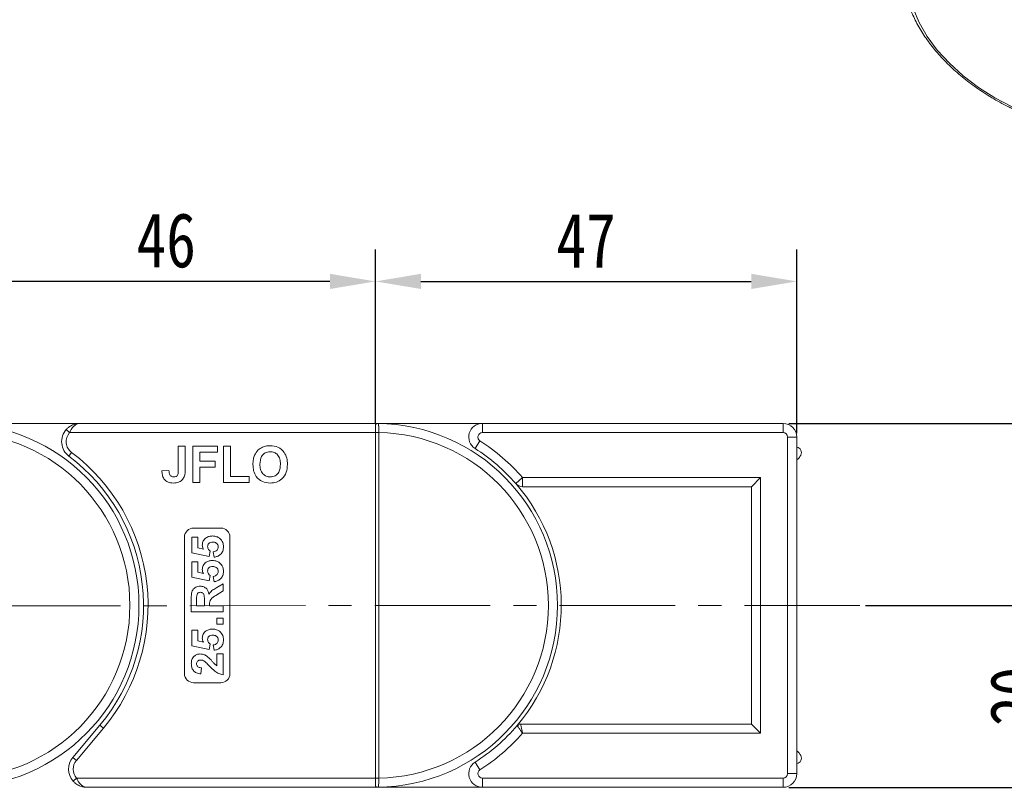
# Model space of a CAD drawing. Header units: millimetres. Extents: x 2471 to 3393, y -390 to 262.
# Tile 21 of 49: x 2900 to 3008, y 20 to 105. Entities that reach past the tile are written whole.
import ezdxf

# ---------------------------------------------------------------- set-up
doc = ezdxf.new("R2010")
doc.units = ezdxf.units.MM
doc.linetypes.add('CENTERX2', pattern=[20.32, 12.7, -2.54, 2.54, -2.54])
doc.styles.get("Standard").update_dxf_attribs({"font": '仿宋_GB2312.ttf', "width": 0.8})
doc.dimstyles.new('副本 ISO-25.1', dxfattribs={"dimtxt": 6, "dimasz": 5, "dimexe": 3.5, "dimexo": 0.625, "dimgap": 1.5, "dimtad": 1, "dimdsep": 46, "dimtxsty": 'Standard', "dimcen": 2.5, "dimadec": 0, "dimazin": 0, "dimtfac": 1, "dimtmove": 0, "dimatfit": 3, "dimfxl": 0, "dimarcsym": 0})

# ---------------------------------------------------------------- blocks, each defined once
blk = doc.blocks.new('*D647')
at = {"color": 0, "lineweight": -2}
for p, q in [((2939.04, 60.43), (2939.04, 79.47)), ((2985.35, 59.3), (2985.35, 79.47)), ((2944.04, 75.97), (2980.35, 75.97))]:
    blk.add_line(p, q, dxfattribs=at)
at = {"color": 0, "lineweight": 9}
for points in [[(2944.04, 76.81), (2944.04, 75.14), (2939.04, 75.97)], [(2980.35, 76.81), (2980.35, 75.14), (2985.35, 75.97)]]:
    blk.add_solid(points, dxfattribs=at)
at = {"layer": 'Defpoints', "color": 0, "lineweight": 9}
for p in [(2985.35, 75.97), (2939.04, 59.8), (2985.35, 58.67)]:
    blk.add_point(p, dxfattribs=at)
at = {"color": 0, "lineweight": 9, "insert": (2962.19, 80.47), "char_height": 6, "attachment_point": 5}
blk.add_mtext('47', dxfattribs=at)
blk = doc.blocks.new('*D648')
at = {"color": 0, "lineweight": -2}
for p, q in [((2893.04, 60.78), (2893.04, 79.47)), ((2939.04, 61.05), (2939.04, 79.47)), ((2934.04, 75.97), (2898.04, 75.97))]:
    blk.add_line(p, q, dxfattribs=at)
at = {"color": 0, "lineweight": 9}
for points in [[(2898.04, 76.81), (2898.04, 75.14), (2893.04, 75.97)], [(2934.04, 76.81), (2934.04, 75.14), (2939.04, 75.97)]]:
    blk.add_solid(points, dxfattribs=at)
at = {"layer": 'Defpoints', "color": 0, "lineweight": 9}
for p in [(2893.04, 75.97), (2893.04, 60.15), (2939.04, 60.43)]:
    blk.add_point(p, dxfattribs=at)
at = {"color": 0, "lineweight": 9, "insert": (2916.04, 80.47), "char_height": 6, "attachment_point": 5}
blk.add_mtext('46', dxfattribs=at)
blk = doc.blocks.new('*D649')
at = {"color": 0, "lineweight": -2}
for p, q in [((2984.47, 60.36), (3039.03, 60.36)), ((3035.53, 55.36), (3035.53, 25.36)), ((2984.47, 20.36), (3039.03, 20.36))]:
    blk.add_line(p, q, dxfattribs=at)
at = {"color": 0, "lineweight": 9}
for points in [[(3034.7, 55.36), (3036.37, 55.36), (3035.53, 60.36)], [(3034.7, 25.36), (3036.37, 25.36), (3035.53, 20.36)]]:
    blk.add_solid(points, dxfattribs=at)
at = {"layer": 'Defpoints', "color": 0, "lineweight": 9}
for p in [(2983.85, 60.36), (2983.85, 20.36), (3035.53, 20.36)]:
    blk.add_point(p, dxfattribs=at)
at = {"color": 0, "lineweight": 9, "insert": (3031.03, 40.36), "char_height": 6, "attachment_point": 5, "rotation": 90}
blk.add_mtext('40', dxfattribs=at)
blk = doc.blocks.new('*D650')
at = {"color": 0, "lineweight": -2}
for p, q in [((2992.92, 40.36), (3017.63, 40.36)), ((3014.13, 35.36), (3014.13, 25.36)), ((2992.92, 20.36), (3017.63, 20.36))]:
    blk.add_line(p, q, dxfattribs=at)
at = {"color": 0, "lineweight": 9}
for points in [[(3013.3, 35.36), (3014.96, 35.36), (3014.13, 40.36)], [(3013.3, 25.36), (3014.96, 25.36), (3014.13, 20.36)]]:
    blk.add_solid(points, dxfattribs=at)
at = {"layer": 'Defpoints', "color": 0, "lineweight": 9}
for p in [(2992.3, 40.36), (2992.3, 20.36), (3014.13, 20.36)]:
    blk.add_point(p, dxfattribs=at)
at = {"color": 0, "lineweight": 9, "insert": (3009.63, 30.36), "char_height": 6, "attachment_point": 5, "rotation": 90}
blk.add_mtext('20', dxfattribs=at)
blk = doc.blocks.new('*D651')
at = {"color": 0, "lineweight": -2}
for p, q in [((2985.97, 60.36), (3354.76, 60.36)), ((3351.26, 55.36), (3351.26, -121.02)), ((3300.55, -126.02), (3354.76, -126.02))]:
    blk.add_line(p, q, dxfattribs=at)
at = {"color": 0, "lineweight": 9}
for points in [[(3350.42, 55.36), (3352.09, 55.36), (3351.26, 60.36)], [(3350.42, -121.02), (3352.09, -121.02), (3351.26, -126.02)]]:
    blk.add_solid(points, dxfattribs=at)
at = {"layer": 'Defpoints', "color": 0, "lineweight": 9}
for p in [(2985.35, 60.36), (3299.92, -126.02), (3351.26, -126.02)]:
    blk.add_point(p, dxfattribs=at)
at = {"color": 0, "lineweight": 9, "insert": (3346.76, -32.83), "char_height": 6, "attachment_point": 5, "rotation": 90}
blk.add_mtext('2R+40', dxfattribs=at)

msp = doc.modelspace()

# ---------------------------------------------------------------- linework, layer by layer
at = {"color": 7, "linetype": 'Continuous', "lineweight": 15}
for p, q in [((2893.044, 60.363), (2906.544, 60.363)), ((2905.053, 59.697), (2905.426, 59.363)), ((2939.044, 60.363), (2906.544, 60.363)), ((2939.044, 60.363), (2950.796, 60.363)), ((2939.044, 60.243), (2939.044, 60.363)), ((2939.044, 59.363), (2939.044, 60.243)), ((2950.796, 60.363), (2950.796, 59.363)), ((2950.796, 60.363), (2983.846, 60.363)), ((2983.846, 60.363), (2983.846, 59.363)), ((2905.426, 59.363), (2939.044, 59.363)), ((2939.044, 59.363), (2939.044, 59.36)), ((2939.044, 59.36), (2939.394, 59.36)), ((2939.044, 59.36), (2939.044, 21.367)), ((2939.394, 59.36), (2939.394, 59.365)), ((2939.394, 21.367), (2939.394, 59.36)), ((2983.846, 59.363), (2950.796, 59.363)), ((2984.346, 21.863), (2984.346, 58.863)), ((2984.346, 58.863), (2985.346, 58.863)), ((2985.346, 58.863), (2985.346, 21.863)), ((2917.364, 57.863), (2918.133, 57.863)), ((2917.364, 55.274), (2917.364, 57.863)), ((2918.133, 57.863), (2918.133, 55.342)), ((2918.954, 53.863), (2918.954, 57.863)), ((2918.954, 57.863), (2921.672, 57.863)), ((2921.672, 57.863), (2921.672, 57.197)), ((2922.339, 53.863), (2922.339, 57.863)), ((2922.339, 57.863), (2923.108, 57.863)), ((2923.108, 57.863), (2923.108, 54.53)), ((2950.528, 58.441), (2949.992, 57.597)), ((2905.344, 56.763), (2905.644, 57.163)), ((2921.672, 57.197), (2919.723, 57.197)), ((2919.723, 57.197), (2919.723, 56.222)), ((2985.702, 56.732), (2985.78, 56.871)), ((2915.569, 55.145), (2916.339, 55.197)), ((2919.723, 56.222), (2921.415, 56.222)), ((2919.723, 55.556), (2919.723, 53.863)), ((2921.415, 55.556), (2919.723, 55.556)), ((2921.415, 56.222), (2921.415, 55.556)), ((2923.108, 54.53), (2925.159, 54.53)), ((2925.159, 54.53), (2925.159, 53.863)), ((2954.461, 53.749), (2955.216, 54.405)), ((2955.216, 53.405), (2955.216, 54.405)), ((2955.216, 54.405), (2981.376, 54.405)), ((2980.376, 53.405), (2981.376, 54.405)), ((2981.376, 54.405), (2981.376, 26.322)), ((2919.723, 53.863), (2918.954, 53.863)), ((2925.159, 53.863), (2922.339, 53.863)), ((2980.376, 53.405), (2955.216, 53.405)), ((2980.376, 27.322), (2980.376, 53.405)), ((2919.044, 48.863), (2922.044, 48.863)), ((2918.044, 32.863), (2918.044, 47.863)), ((2918.839, 46.152), (2918.839, 47.857)), ((2918.839, 47.857), (2919.512, 47.857)), ((2919.512, 47.857), (2919.512, 46.692)), ((2923.044, 47.863), (2923.044, 32.863)), ((2919.512, 46.692), (2920.136, 46.554)), ((2920.775, 45.748), (2918.839, 46.152)), ((2920.858, 46.336), (2920.775, 45.748)), ((2921.292, 45.658), (2921.217, 46.242)), ((2918.839, 43.46), (2918.839, 45.165)), ((2918.839, 45.165), (2919.512, 45.165)), ((2919.512, 45.165), (2919.512, 43.999)), ((2920.775, 43.056), (2918.839, 43.46)), ((2919.512, 43.999), (2920.136, 43.862)), ((2920.858, 43.643), (2920.775, 43.056)), ((2921.292, 42.966), (2921.217, 43.549)), ((2921.601, 42.317), (2922.294, 42.742)), ((2922.294, 42.742), (2922.294, 41.955)), ((2922.294, 41.955), (2921.499, 41.457)), ((2918.794, 39.645), (2918.794, 41.114)), ((2919.377, 40.891), (2919.377, 40.318)), ((2919.377, 40.318), (2920.23, 40.318)), ((2920.23, 40.318), (2920.23, 40.86)), ((2920.813, 40.469), (2920.813, 40.318)), ((2920.813, 40.318), (2922.294, 40.318)), ((2922.294, 40.318), (2922.294, 39.645)), ((2922.294, 39.645), (2918.794, 39.645)), ((2921.621, 38.299), (2921.621, 38.972)), ((2921.621, 38.972), (2922.294, 38.972)), ((2922.294, 38.972), (2922.294, 38.299)), ((2922.294, 38.299), (2921.621, 38.299)), ((2918.839, 35.921), (2918.839, 37.626)), ((2918.839, 37.626), (2919.512, 37.626)), ((2919.512, 37.626), (2919.512, 36.461)), ((2920.775, 35.517), (2918.839, 35.921)), ((2919.512, 36.461), (2920.136, 36.324)), ((2920.858, 36.105), (2920.775, 35.517)), ((2921.292, 35.427), (2921.217, 36.011)), ((2921.621, 35.024), (2922.294, 35.024)), ((2921.621, 33.723), (2921.621, 35.024)), ((2922.294, 35.024), (2922.294, 32.735)), ((2919.915, 33.498), (2919.85, 32.825)), ((2922.044, 31.863), (2919.044, 31.863)), ((2908.748, 27.186), (2905.779, 23.649)), ((2908.748, 27.186), (2909.131, 26.865)), ((2954.986, 27.322), (2980.376, 27.322)), ((2980.376, 27.322), (2981.376, 26.322)), ((2906.162, 23.328), (2909.131, 26.865)), ((2981.376, 26.322), (2955.216, 26.322)), ((2985.78, 23.855), (2985.702, 23.995)), ((2906.162, 23.328), (2905.779, 23.649)), ((2949.992, 23.129), (2950.528, 22.285)), ((2984.346, 21.863), (2985.346, 21.863)), ((2906.193, 21.363), (2905.821, 21.03)), ((2939.044, 21.363), (2906.193, 21.363)), ((2939.044, 21.367), (2939.044, 21.363)), ((2939.044, 21.367), (2939.394, 21.367)), ((2939.044, 21.363), (2939.044, 20.483)), ((2939.394, 21.362), (2939.394, 21.367)), ((2950.796, 21.363), (2950.796, 20.363)), ((2950.796, 21.363), (2983.846, 21.363)), ((2983.846, 21.363), (2983.846, 20.363)), ((2907.312, 20.363), (2939.044, 20.363)), ((2939.044, 20.483), (2939.044, 20.363)), ((2950.796, 20.363), (2939.044, 20.363)), ((2983.846, 20.363), (2950.796, 20.363))]:
    msp.add_line(p, q, dxfattribs=at)
at = {"color": 1, "linetype": 'CENTERX2', "lineweight": 13}
msp.add_line((2992.298, 40.363), (2846.809, 40.287), dxfattribs=at)
at = {"color": 7, "linetype": 'Continuous', "lineweight": 15, "flags": 128}
msp.add_lwpolyline([(3009.015, 95.147), (3007.122, 96.147), (3005.319, 97.296), (3003.64, 98.573), (3002.12, 99.952), (3000.789, 101.404), (2999.673, 102.902), (2998.795, 104.416), (2998.171, 105.915), (2997.814, 107.37), (2997.732, 108.752), (2997.926, 110.033), (2998.392, 111.188), (2999.121, 112.194), (3000.098, 113.031), (3001.305, 113.681), (3002.716, 114.134), (3004.304, 114.378), (3006.037, 114.41), (3007.881, 114.229), (3009.8, 113.838), (3011.754, 113.246), (3013.706, 112.463)], dxfattribs=at)
at = {"color": 7, "linetype": 'Continuous', "lineweight": 15}
for centre, radius, start, end in [((2893.044, 40.363), 20, 270.67353, 89.32647), ((2906.544, 58.363), 2, 138.18969, 233.1301), ((2939.28, 60.067), 0.295, 90.2732, 143.25027), ((2939.044, 40.363), 20, 270.67353, 89.32647), ((2950.796, 58.863), 1.5, 90, 237.57292), ((2983.846, 58.863), 1.5, 0, 90), ((2893.044, 40.363), 19, 271.05551, 88.94449), ((2906.544, 58.363), 1.5, 138.18969, 233.1301), ((2939.306, 41.741), 17.624, 89.71473, 90.8527), ((2939.044, 40.363), 19, 271.05551, 88.94449), ((2950.796, 58.863), 0.5, 90, 237.57292), ((2983.846, 58.863), 0.5, 0, 90), ((2939.044, 40.363), 20.417, 40.96672, 57.57292), ((2939.044, 40.363), 21.417, 40.96672, 57.57292), ((2985.257, 57.165), 0.6, 330.71265, 81.47641), ((2893.044, 40.363), 20.5, 320, 53.1301), ((2893.044, 40.363), 21, 320, 53.1301), ((2984.83, 57.221), 1, 301.07048, 330.71265), ((2955.216, 54.405), 1, 220.96672, 270), ((2939.044, 40.363), 20.417, 319.65499, 40.96672), ((2919.044, 47.863), 1, 90, 180), ((2922.044, 47.863), 1, 0, 90), ((2919.044, 32.863), 1, 180, 270), ((2922.044, 32.863), 1, 270, 0), ((2939.044, 40.363), 20.417, 302.42708, 319.65499), ((2954.986, 26.822), 0.5, 90, 139.65499), ((2955.895, 26.963), 1.2, 162.9785, 180), ((2939.044, 40.363), 21.417, 302.42708, 319.03328), ((2984.83, 23.506), 1, 29.28735, 58.92952), ((2985.257, 23.562), 0.6, 278.52359, 29.28735), ((2907.312, 22.363), 2, 140, 221.81031), ((2907.312, 22.363), 1.5, 140, 221.81031), ((2950.796, 21.863), 1.5, 122.42708, 270), ((2950.796, 21.863), 0.5, 122.42708, 270), ((2983.846, 21.863), 0.5, 270, 0), ((2983.846, 21.863), 1.5, 270, 0), ((2939.306, 39.014), 17.652, 269.14787, 270.28404), ((2939.28, 20.66), 0.295, 216.74973, 269.7268)]:
    msp.add_arc(centre, radius, start, end, dxfattribs=at)
for points, knots in [([(2998.319, 112.576), (2998.171, 112.361), (2997.794, 111.811), (2997.437, 110.784), (2997.228, 109.542), (2997.259, 108.218), (2997.52, 106.834), (2998.011, 105.405), (2998.725, 103.956), (2999.651, 102.511), (3000.773, 101.094), (3002.07, 99.729), (3003.521, 98.436), (3005.102, 97.234), (3006.79, 96.146), (3008.11, 95.415), (3008.858, 95.061), (3009.005, 94.991)], [0, 0, 0, 0, 0.0446285, 0.1143251, 0.1840622, 0.254492, 0.3259363, 0.3982827, 0.471194, 0.5443457, 0.6175043, 0.6905866, 0.7635808, 0.8365028, 0.9093806, 0.9822467, 1, 1, 1, 1]), ([(2906.544, 60.363), (2906.541, 60.363), (2906.53, 60.363), (2906.492, 60.363), (2906.447, 60.361), (2906.188, 60.345), (2905.792, 60.248), (2905.339, 59.985), (2905.132, 59.776), (2905.053, 59.697)], [0, 0, 0, 0, 0.0050875, 0.0203691, 0.0708073, 0.0890863, 0.5003107, 0.809226, 1, 1, 1, 1]), ([(2906.544, 60.363), (2906.542, 60.363), (2906.54, 60.363), (2906.534, 60.363), (2906.526, 60.363), (2906.511, 60.363), (2906.488, 60.362), (2906.462, 60.359), (2906.417, 60.353), (2906.338, 60.338), (2906.172, 60.281), (2906.017, 60.181), (2905.81, 59.991), (2905.618, 59.756), (2905.484, 59.482), (2905.426, 59.363)], [0, 0, 0, 0, 0.0040759, 0.005312, 0.0138325, 0.0234994, 0.0399385, 0.0679586, 0.0859142, 0.1471881, 0.2568342, 0.4847154, 0.5266974, 0.7953711, 1, 1, 1, 1]), ([(2939.279, 60.362), (2939.267, 60.362), (2939.198, 60.363), (2939.114, 60.363), (2939.045, 60.363), (2939.044, 60.363)], [0, 0, 0, 0, 0.1753698, 0.9879129, 1, 1, 1, 1]), ([(2939.394, 59.365), (2939.394, 59.377), (2939.395, 59.502), (2939.396, 59.738), (2939.395, 60.029), (2939.38, 60.242), (2939.348, 60.348), (2939.298, 60.358), (2939.279, 60.362)], [0, 0, 0, 0, 0.0234843, 0.2373073, 0.4510924, 0.6637685, 0.8705553, 1, 1, 1, 1]), ([(2925.748, 56.856), (2925.866, 57.069), (2926.077, 57.449), (2926.453, 57.663), (2926.618, 57.758)], [0, 0, 0, 0, 0.5599557, 1, 1, 1, 1]), ([(2926.618, 57.758), (2926.771, 57.81), (2927.045, 57.902), (2927.334, 57.911), (2927.461, 57.915)], [0, 0, 0, 0, 0.5595644, 1, 1, 1, 1]), ([(2927.461, 57.915), (2927.759, 57.886), (2928.354, 57.83), (2929.016, 57.264), (2929.327, 56.556), (2929.352, 56.091), (2929.364, 55.858)], [0, 0, 0, 0, 0.2798307, 0.5586691, 0.7790056, 1, 1, 1, 1]), ([(2925.569, 55.839), (2925.575, 56.034), (2925.584, 56.383), (2925.698, 56.712), (2925.748, 56.856)], [0, 0, 0, 0, 0.5601708, 1, 1, 1, 1]), ([(2927.471, 57.248), (2927.28, 57.226), (2926.9, 57.182), (2926.393, 56.663), (2926.359, 56.168), (2926.339, 55.866)], [0, 0, 0, 0, 0.2802778, 0.5598769, 1, 1, 1, 1]), ([(2928.595, 55.877), (2928.587, 56.065), (2928.571, 56.44), (2928.328, 56.926), (2927.915, 57.21), (2927.619, 57.235), (2927.471, 57.248)], [0, 0, 0, 0, 0.2810873, 0.5600131, 0.7796914, 1, 1, 1, 1]), ([(2916.339, 55.197), (2916.343, 55.1), (2916.35, 54.928), (2916.415, 54.769), (2916.443, 54.699)], [0, 0, 0, 0, 0.561018, 1, 1, 1, 1]), ([(2916.855, 54.479), (2916.947, 54.485), (2917.087, 54.494), (2917.24, 54.605), (2917.367, 54.855), (2917.365, 55.088), (2917.364, 55.274)], [0, 0, 0, 0, 0.2493961, 0.3744258, 0.4994543, 1, 1, 1, 1]), ([(2918.133, 55.342), (2918.133, 55.198), (2918.131, 54.941), (2918.072, 54.691), (2918.046, 54.581)], [0, 0, 0, 0, 0.56029435, 1, 1, 1, 1]), ([(2927.472, 53.812), (2927.176, 53.839), (2926.586, 53.892), (2925.923, 54.446), (2925.608, 55.146), (2925.582, 55.608), (2925.569, 55.839)], [0, 0, 0, 0, 0.2799425, 0.558704, 0.7790449, 1, 1, 1, 1]), ([(2926.339, 55.866), (2926.348, 55.676), (2926.366, 55.299), (2926.617, 54.817), (2927.025, 54.523), (2927.322, 54.494), (2927.471, 54.479)], [0, 0, 0, 0, 0.2810208, 0.5601162, 0.7799393, 1, 1, 1, 1]), ([(2927.471, 54.479), (2927.661, 54.503), (2928.041, 54.552), (2928.539, 55.081), (2928.574, 55.575), (2928.595, 55.877)], [0, 0, 0, 0, 0.2799912, 0.5597684, 1, 1, 1, 1]), ([(2929.364, 55.858), (2929.344, 55.562), (2929.305, 54.972), (2928.839, 54.255), (2928.168, 53.862), (2927.704, 53.829), (2927.472, 53.812)], [0, 0, 0, 0, 0.280551, 0.5594882, 0.779434, 1, 1, 1, 1]), ([(2916.805, 53.812), (2916.61, 53.827), (2916.221, 53.856), (2915.776, 54.218), (2915.593, 54.69), (2915.577, 54.993), (2915.569, 55.145)], [0, 0, 0, 0, 0.2802457, 0.5584161, 0.7788266, 1, 1, 1, 1]), ([(2916.443, 54.699), (2916.47, 54.662), (2916.523, 54.588), (2916.664, 54.496), (2916.782, 54.485), (2916.855, 54.479)], [0, 0, 0, 0, 0.2806722, 0.5608436, 1, 1, 1, 1]), ([(2918.046, 54.581), (2917.983, 54.448), (2917.858, 54.182), (2917.417, 53.86), (2917.037, 53.83), (2916.805, 53.812)], [0, 0, 0, 0, 0.28012164, 0.5603549, 1, 1, 1, 1]), ([(2920.005, 46.986), (2920.027, 47.145), (2920.07, 47.462), (2920.393, 47.794), (2920.766, 47.969), (2921.015, 47.984), (2921.14, 47.992)], [0, 0, 0, 0, 0.27900691, 0.55861939, 0.77907354, 1, 1, 1, 1]), ([(2921.14, 47.992), (2921.291, 47.979), (2921.562, 47.955), (2921.789, 47.808), (2921.888, 47.743)], [0, 0, 0, 0, 0.5595341, 1, 1, 1, 1]), ([(2921.888, 47.743), (2922.035, 47.597), (2922.299, 47.334), (2922.326, 46.966), (2922.339, 46.804)], [0, 0, 0, 0, 0.5583531, 1, 1, 1, 1]), ([(2920.136, 46.554), (2920.095, 46.63), (2920.022, 46.766), (2920.01, 46.919), (2920.005, 46.986)], [0, 0, 0, 0, 0.5598879, 1, 1, 1, 1]), ([(2921.154, 47.318), (2921.075, 47.315), (2920.916, 47.307), (2920.716, 47.192), (2920.603, 47.014), (2920.593, 46.888), (2920.589, 46.826)], [0, 0, 0, 0, 0.28089762, 0.55946036, 0.77949703, 1, 1, 1, 1]), ([(2920.589, 46.826), (2920.593, 46.772), (2920.603, 46.663), (2920.692, 46.487), (2920.795, 46.393), (2920.858, 46.336)], [0, 0, 0, 0, 0.2799631, 0.5600652, 1, 1, 1, 1]), ([(2921.755, 46.776), (2921.745, 46.861), (2921.726, 47.032), (2921.563, 47.224), (2921.356, 47.308), (2921.222, 47.315), (2921.154, 47.318)], [0, 0, 0, 0, 0.2795727, 0.5586639, 0.7789233, 1, 1, 1, 1]), ([(2921.217, 46.242), (2921.294, 46.256), (2921.447, 46.286), (2921.623, 46.422), (2921.736, 46.592), (2921.749, 46.715), (2921.755, 46.776)], [0, 0, 0, 0, 0.28029954, 0.55996113, 0.78004238, 1, 1, 1, 1]), ([(2922.339, 46.804), (2922.325, 46.643), (2922.298, 46.321), (2922.021, 45.946), (2921.665, 45.728), (2921.417, 45.681), (2921.292, 45.658)], [0, 0, 0, 0, 0.2799484, 0.5590305, 0.7793307, 1, 1, 1, 1]), ([(2920.005, 44.294), (2920.027, 44.453), (2920.07, 44.77), (2920.393, 45.101), (2920.766, 45.276), (2921.015, 45.292), (2921.14, 45.299)], [0, 0, 0, 0, 0.2790069, 0.5586194, 0.7790735, 1, 1, 1, 1]), ([(2921.154, 44.626), (2921.075, 44.622), (2920.916, 44.614), (2920.716, 44.5), (2920.603, 44.321), (2920.593, 44.196), (2920.589, 44.133)], [0, 0, 0, 0, 0.2808976, 0.5594604, 0.779497, 1, 1, 1, 1]), ([(2921.14, 45.299), (2921.291, 45.286), (2921.562, 45.263), (2921.789, 45.116), (2921.888, 45.051)], [0, 0, 0, 0, 0.5595341, 1, 1, 1, 1]), ([(2921.755, 44.084), (2921.745, 44.169), (2921.726, 44.34), (2921.563, 44.532), (2921.356, 44.616), (2921.222, 44.623), (2921.154, 44.626)], [0, 0, 0, 0, 0.2795727, 0.5586639, 0.7789233, 1, 1, 1, 1]), ([(2921.888, 45.051), (2922.035, 44.904), (2922.299, 44.641), (2922.326, 44.274), (2922.339, 44.112)], [0, 0, 0, 0, 0.5583531, 1, 1, 1, 1]), ([(2920.136, 43.862), (2920.095, 43.938), (2920.022, 44.073), (2920.01, 44.226), (2920.005, 44.294)], [0, 0, 0, 0, 0.5598879, 1, 1, 1, 1]), ([(2920.589, 44.133), (2920.593, 44.079), (2920.603, 43.971), (2920.692, 43.795), (2920.795, 43.701), (2920.858, 43.643)], [0, 0, 0, 0, 0.2799631, 0.5600652, 1, 1, 1, 1]), ([(2921.217, 43.549), (2921.294, 43.564), (2921.447, 43.594), (2921.623, 43.73), (2921.736, 43.9), (2921.749, 44.022), (2921.755, 44.084)], [0, 0, 0, 0, 0.28029954, 0.55996113, 0.78004238, 1, 1, 1, 1]), ([(2922.339, 44.112), (2922.325, 43.95), (2922.298, 43.628), (2922.021, 43.254), (2921.665, 43.036), (2921.417, 42.989), (2921.292, 42.966)], [0, 0, 0, 0, 0.2799484, 0.5590305, 0.7793307, 1, 1, 1, 1]), ([(2918.794, 41.114), (2918.796, 41.273), (2918.801, 41.59), (2918.885, 41.995), (2919.094, 42.242), (2919.362, 42.425), (2919.603, 42.453), (2919.763, 42.472)], [0, 0, 0, 0, 0.2511432, 0.5005272, 0.6257353, 0.7510496, 1, 1, 1, 1]), ([(2919.763, 42.472), (2919.898, 42.461), (2920.168, 42.437), (2920.488, 42.21), (2920.663, 41.906), (2920.705, 41.698), (2920.726, 41.595)], [0, 0, 0, 0, 0.2799536, 0.5589329, 0.7791735, 1, 1, 1, 1]), ([(2920.726, 41.595), (2920.802, 41.701), (2920.927, 41.877), (2921.168, 42.057), (2921.381, 42.192), (2921.528, 42.276), (2921.601, 42.317)], [0, 0, 0, 0, 0.3395791, 0.5595909, 0.7797866, 1, 1, 1, 1]), ([(2919.388, 41.426), (2919.384, 41.326), (2919.376, 41.148), (2919.377, 40.969), (2919.377, 40.891)], [0, 0, 0, 0, 0.5599213, 1, 1, 1, 1]), ([(2919.794, 41.799), (2919.737, 41.795), (2919.623, 41.785), (2919.45, 41.658), (2919.412, 41.514), (2919.388, 41.426)], [0, 0, 0, 0, 0.2811289, 0.561183, 1, 1, 1, 1]), ([(2920.23, 40.86), (2920.236, 41.059), (2920.245, 41.306), (2920.168, 41.595), (2920.076, 41.715), (2919.942, 41.789), (2919.844, 41.796), (2919.794, 41.799)], [0, 0, 0, 0, 0.5009624, 0.6257853, 0.7504363, 0.8750317, 1, 1, 1, 1]), ([(2921.499, 41.457), (2921.287, 41.331), (2920.992, 41.156), (2920.81, 40.753), (2920.812, 40.564), (2920.813, 40.469)], [0, 0, 0, 0, 0.5610215, 0.7792953, 1, 1, 1, 1]), ([(2920.005, 36.755), (2920.027, 36.914), (2920.07, 37.232), (2920.393, 37.563), (2920.766, 37.738), (2921.015, 37.753), (2921.14, 37.761)], [0, 0, 0, 0, 0.2790069, 0.5586194, 0.7790735, 1, 1, 1, 1]), ([(2921.154, 37.088), (2921.075, 37.084), (2920.916, 37.076), (2920.716, 36.961), (2920.603, 36.783), (2920.593, 36.658), (2920.589, 36.595)], [0, 0, 0, 0, 0.2808976, 0.5594604, 0.779497, 1, 1, 1, 1]), ([(2921.14, 37.761), (2921.291, 37.748), (2921.562, 37.725), (2921.789, 37.577), (2921.888, 37.513)], [0, 0, 0, 0, 0.5595341, 1, 1, 1, 1]), ([(2921.755, 36.545), (2921.745, 36.631), (2921.726, 36.802), (2921.563, 36.994), (2921.356, 37.078), (2921.222, 37.084), (2921.154, 37.088)], [0, 0, 0, 0, 0.2795727, 0.5586639, 0.7789233, 1, 1, 1, 1]), ([(2921.888, 37.513), (2922.035, 37.366), (2922.299, 37.103), (2922.326, 36.735), (2922.339, 36.573)], [0, 0, 0, 0, 0.5583531, 1, 1, 1, 1]), ([(2920.136, 36.324), (2920.095, 36.399), (2920.022, 36.535), (2920.01, 36.688), (2920.005, 36.755)], [0, 0, 0, 0, 0.55988791, 1, 1, 1, 1]), ([(2920.589, 36.595), (2920.593, 36.541), (2920.603, 36.433), (2920.692, 36.257), (2920.795, 36.162), (2920.858, 36.105)], [0, 0, 0, 0, 0.2799631, 0.5600652, 1, 1, 1, 1]), ([(2921.217, 36.011), (2921.294, 36.026), (2921.447, 36.056), (2921.623, 36.191), (2921.736, 36.361), (2921.749, 36.484), (2921.755, 36.545)], [0, 0, 0, 0, 0.2802995, 0.5599611, 0.7800424, 1, 1, 1, 1]), ([(2922.339, 36.573), (2922.325, 36.412), (2922.298, 36.09), (2922.021, 35.716), (2921.665, 35.497), (2921.417, 35.451), (2921.292, 35.427)], [0, 0, 0, 0, 0.2799484, 0.5590305, 0.7793307, 1, 1, 1, 1]), ([(2918.794, 33.95), (2918.804, 34.101), (2918.823, 34.404), (2919.059, 34.769), (2919.389, 34.991), (2919.627, 35.013), (2919.746, 35.024)], [0, 0, 0, 0, 0.2805682, 0.5597501, 0.7797946, 1, 1, 1, 1]), ([(2919.746, 35.024), (2919.926, 35.001), (2920.248, 34.959), (2920.508, 34.768), (2920.624, 34.684)], [0, 0, 0, 0, 0.558458, 1, 1, 1, 1]), ([(2920.624, 34.684), (2920.739, 34.577), (2920.93, 34.402), (2921.17, 34.132), (2921.372, 33.901), (2921.538, 33.782), (2921.621, 33.723)], [0, 0, 0, 0, 0.3399849, 0.5601859, 0.7803799, 1, 1, 1, 1]), ([(2919.85, 32.825), (2919.689, 32.849), (2919.369, 32.897), (2918.998, 33.186), (2918.819, 33.569), (2918.802, 33.823), (2918.794, 33.95)], [0, 0, 0, 0, 0.2807519, 0.5589701, 0.7792745, 1, 1, 1, 1]), ([(2919.836, 34.351), (2919.77, 34.347), (2919.639, 34.34), (2919.475, 34.241), (2919.387, 34.091), (2919.38, 33.987), (2919.377, 33.935)], [0, 0, 0, 0, 0.2806635, 0.5594614, 0.7793655, 1, 1, 1, 1]), ([(2919.377, 33.935), (2919.38, 33.887), (2919.387, 33.789), (2919.46, 33.657), (2919.633, 33.526), (2919.799, 33.51), (2919.915, 33.498)], [0, 0, 0, 0, 0.18723614, 0.37408386, 0.56069641, 1, 1, 1, 1]), ([(2920.241, 34.217), (2920.17, 34.258), (2920.044, 34.331), (2919.9, 34.345), (2919.836, 34.351)], [0, 0, 0, 0, 0.5601166, 1, 1, 1, 1]), ([(2920.806, 33.682), (2920.706, 33.787), (2920.527, 33.976), (2920.328, 34.144), (2920.241, 34.217)], [0, 0, 0, 0, 0.5602349, 1, 1, 1, 1]), ([(2922.294, 32.735), (2922.127, 32.768), (2921.795, 32.834), (2921.291, 33.182), (2920.99, 33.492), (2920.806, 33.682)], [0, 0, 0, 0, 0.2795508, 0.5593318, 1, 1, 1, 1]), ([(2955.216, 26.322), (2955.214, 26.323), (2955.139, 26.426), (2954.988, 26.632), (2954.81, 26.871), (2954.686, 27.038), (2954.617, 27.13), (2954.609, 27.141), (2954.605, 27.145)], [0, 0, 0, 0, 0.00432285, 0.24113593, 0.4802145, 0.65075734, 0.84718886, 1, 1, 1, 1]), ([(2954.986, 27.322), (2954.987, 27.316), (2954.991, 27.303), (2955.017, 27.19), (2955.063, 26.988), (2955.13, 26.697), (2955.187, 26.448), (2955.215, 26.324), (2955.216, 26.322)], [0, 0, 0, 0, 0.1527745, 0.3491889, 0.5197523, 0.7588764, 0.9956783, 1, 1, 1, 1]), ([(2907.312, 20.363), (2907.309, 20.363), (2907.298, 20.363), (2907.26, 20.364), (2907.214, 20.365), (2906.956, 20.382), (2906.56, 20.479), (2906.107, 20.741), (2905.9, 20.95), (2905.821, 21.03)], [0, 0, 0, 0, 0.0050875, 0.0203691, 0.0708073, 0.0890863, 0.5003107, 0.809226, 1, 1, 1, 1]), ([(2906.193, 21.363), (2906.221, 21.304), (2906.277, 21.185), (2906.383, 21.001), (2906.512, 20.817), (2906.628, 20.689), (2906.785, 20.546), (2906.94, 20.446), (2907.106, 20.389), (2907.185, 20.373), (2907.23, 20.368), (2907.256, 20.365), (2907.279, 20.364), (2907.294, 20.364), (2907.302, 20.363), (2907.308, 20.363), (2907.31, 20.363), (2907.312, 20.363)], [0, 0, 0, 0, 0.1010295, 0.2049461, 0.3371683, 0.4742971, 0.5161999, 0.7436507, 0.8530899, 0.914248, 0.9321698, 0.9601369, 0.976545, 0.9861936, 0.994698, 0.9959318, 1, 1, 1, 1]), ([(2939.279, 20.365), (2939.29, 20.366), (2939.326, 20.37), (2939.363, 20.421), (2939.388, 20.556), (2939.396, 20.786), (2939.396, 21.069), (2939.394, 21.271), (2939.394, 21.362)], [0, 0, 0, 0, 0.0736104, 0.2252813, 0.4127189, 0.6160541, 0.826783, 1, 1, 1, 1]), ([(2939.044, 20.363), (2939.045, 20.363), (2939.114, 20.363), (2939.198, 20.364), (2939.267, 20.365), (2939.279, 20.365)], [0, 0, 0, 0, 0.0120871, 0.8246302, 1, 1, 1, 1])]:
    msp.add_open_spline(points, degree=3, knots=knots, dxfattribs=at)

# ---------------------------------------------------------------- dimensions: what is measured, and where the dimension line sits
at = {"color": 5, "lineweight": 9}
dim = msp.add_linear_dim(base=(2893.044, 75.973), p1=(2939.044, 60.428), p2=(2893.044, 60.155), dimstyle='副本 ISO-25.1', dxfattribs=at)
dim.commit()
dim.dimension.update_dxf_attribs({"geometry": '*D648', "text_midpoint": (2916.044, 80.473)})
dim = msp.add_linear_dim(base=(2985.346, 75.973), p1=(2939.044, 59.803), p2=(2985.346, 58.674), text='47', dimstyle='副本 ISO-25.1', dxfattribs=at)
dim.commit()
dim.dimension.update_dxf_attribs({"geometry": '*D647', "text_midpoint": (2962.195, 80.473)})
for base, p1, p2, picture, middle in [((3035.533, 20.363), (2983.846, 60.363), (2983.846, 20.363), '*D649', (3031.033, 40.363)), ((3014.131, 20.363), (2992.298, 40.363), (2992.298, 20.363), '*D650', (3009.631, 30.363))]:
    dim = msp.add_linear_dim(base=base, p1=p1, p2=p2, angle=90, dimstyle='副本 ISO-25.1', dxfattribs=at)
    dim.commit()
    dim.dimension.update_dxf_attribs({"geometry": picture, "text_midpoint": middle})
dim = msp.add_linear_dim(base=(3351.258, -126.023), p1=(2985.346, 60.363), p2=(3299.924, -126.023), angle=90, text='2R+40', dimstyle='副本 ISO-25.1', dxfattribs=at)
dim.commit()
dim.dimension.update_dxf_attribs({"geometry": '*D651', "text_midpoint": (3346.758, -32.83)})

doc.saveas('drawing.dxf')
